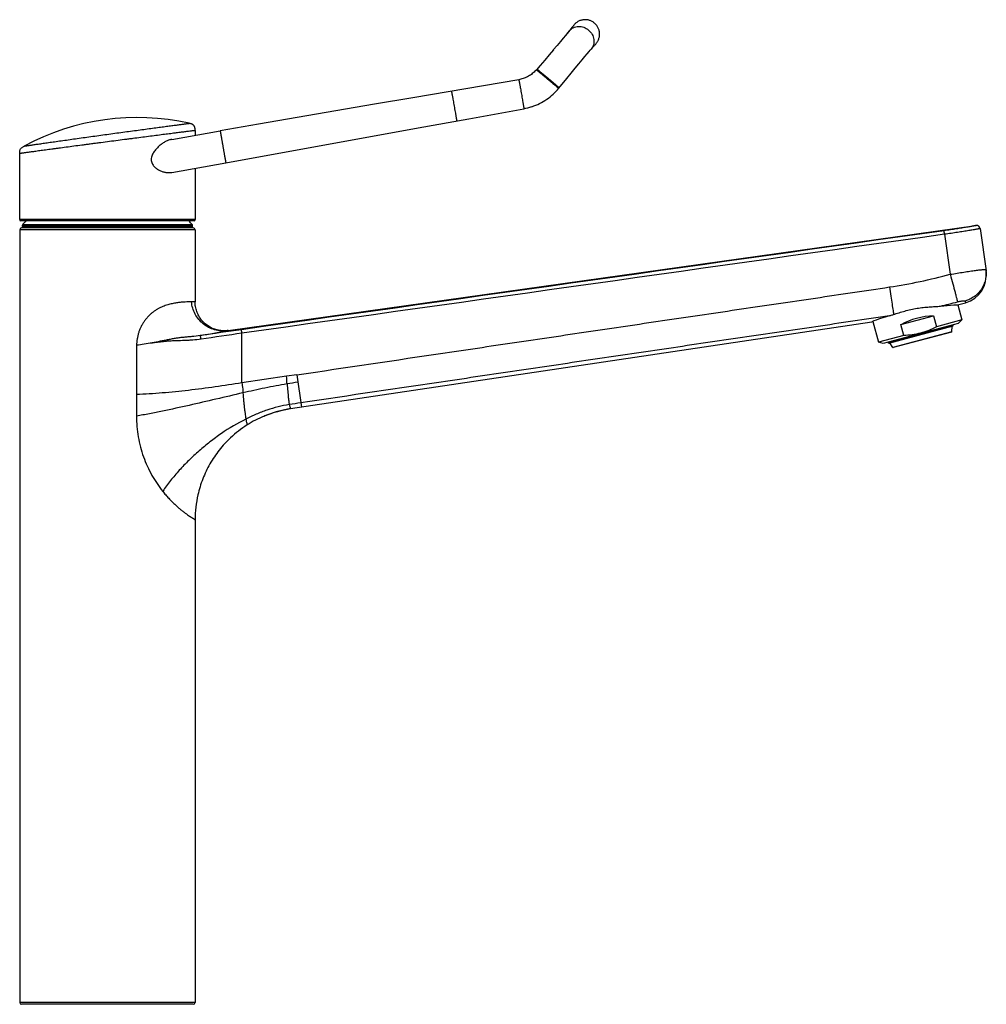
# Model space of a CAD drawing. Header units: millimetres. Extents: x 31 to 640, y 23 to 566.
# Tile 9 of 9: x 373 to 640, y 294 to 566. Entities that reach past the tile are written whole.
import ezdxf

# ---------------------------------------------------------------- set-up
doc = ezdxf.new("R2010")
doc.units = ezdxf.units.MM
doc.header["$LTSCALE"] = 46.255
doc.layers.get('0').update_dxf_attribs({"linetype": 'CONTINUOUS'})

msp = doc.modelspace()

# ---------------------------------------------------------------- linework, layer by layer
at = {"color": 7, "linetype": 'CONTINUOUS'}
for p, q in [((525.35, 563.19), (524.96, 562.71)), ((525.66, 563.57), (525.35, 563.19)), ((526, 564), (525.65, 563.56)), ((526.17, 564.22), (525.9, 563.87)), ((526.24, 564.3), (526.09, 564.12)), ((526.33, 564.42), (526.24, 564.3)), ((526.37, 564.48), (526.33, 564.42)), ((526.37, 564.48), (526.37, 564.48)), ((523.49, 560.94), (522.72, 560.01)), ((524.14, 561.71), (523.49, 560.93)), ((524.82, 562.54), (524.14, 561.71)), ((525.09, 562.87), (524.67, 562.35)), ((520.79, 557.73), (519.64, 556.38)), ((521.82, 558.95), (520.78, 557.73)), ((522.72, 560.02), (521.81, 558.94)), ((530.99, 557.64), (531.4, 558.11)), ((531.4, 558.11), (531.72, 558.48)), ((531.72, 558.47), (531.98, 558.77)), ((531.98, 558.77), (532.18, 559)), ((532.18, 559), (532.34, 559.17)), ((532.34, 559.17), (532.44, 559.29)), ((532.44, 559.29), (532.49, 559.35)), ((519.64, 556.38), (518.4, 554.93)), ((527.83, 553.89), (528.73, 554.97)), ((528.73, 554.97), (529.51, 555.89)), ((529.5, 555.89), (530.16, 556.66)), ((530.15, 556.66), (530.7, 557.3)), ((530.69, 557.29), (530.99, 557.65)), ((517.1, 553.41), (516.09, 552.23)), ((516.12, 552.27), (516.09, 552.23)), ((518.4, 554.93), (517.1, 553.41)), ((525.69, 551.3), (526.82, 552.67)), ((526.81, 552.66), (527.84, 553.89)), ((523.2, 548.29), (524.47, 549.84)), ((524.47, 549.83), (525.69, 551.31)), ((511.22, 549.49), (481.98, 544.51)), ((521.89, 546.71), (522.22, 547.09)), ((522.22, 547.09), (523.2, 548.29)), ((522.22, 547.09), (522.25, 547.13)), ((481.98, 544.51), (471.3, 542.69)), ((518.94, 544.08), (519.41, 544.41)), ((519.41, 544.41), (519.86, 544.76)), ((519.86, 544.76), (520.3, 545.12)), ((520.29, 545.12), (520.72, 545.5)), ((520.72, 545.5), (521.13, 545.89)), ((521.12, 545.89), (521.52, 546.29)), ((521.52, 546.29), (521.9, 546.71)), ((471.3, 542.69), (460.62, 540.86)), ((497.42, 538.71), (512.63, 541.48)), ((512.63, 541.48), (513.15, 541.59)), ((513.15, 541.59), (513.72, 541.72)), ((513.71, 541.72), (514.28, 541.87)), ((514.28, 541.87), (514.84, 542.05)), ((514.83, 542.04), (515.38, 542.24)), ((515.38, 542.23), (515.92, 542.45)), ((515.92, 542.44), (516.45, 542.68)), ((516.45, 542.67), (516.97, 542.92)), ((516.97, 542.92), (517.48, 543.19)), ((517.48, 543.18), (517.98, 543.47)), ((517.98, 543.47), (518.47, 543.77)), ((518.47, 543.76), (518.95, 544.08)), ((449.95, 539.03), (439.27, 537.2)), ((460.63, 540.86), (449.95, 539.03)), ((483.45, 536.16), (497.43, 538.71)), ((439.28, 537.2), (428.67, 535.38)), ((472.79, 534.22), (483.45, 536.16)), ((415.26, 533.01), (428.67, 535.38)), ((421.74, 535.49), (421.74, 534.16)), ((462.13, 532.29), (472.79, 534.22)), ((451.48, 530.36), (462.14, 532.29)), ((373.24, 510.83), (373.24, 529.08)), ((430.23, 526.51), (440.82, 528.43)), ((440.82, 528.43), (451.48, 530.36)), ((415.26, 523.87), (430.23, 526.51)), ((421.74, 525.02), (421.74, 510.83)), ((421.44, 510.53), (373.54, 510.53)), ((374.19, 509.03), (373.99, 508.83)), ((373.99, 508.73), (373.99, 508.83)), ((373.99, 508.83), (420.99, 508.83)), ((373.99, 508.73), (374.19, 508.53)), ((373.99, 508.73), (420.99, 508.73)), ((420.83, 509.03), (374.15, 509.03)), ((420.79, 509.03), (420.99, 508.83)), ((420.99, 508.73), (420.79, 508.53)), ((420.99, 508.73), (420.99, 508.83)), ((430.85, 480.19), (637.63, 509.25)), ((373.24, 508.03), (373.24, 294.53)), ((421.24, 508.53), (373.74, 508.53)), ((421.74, 508.03), (421.74, 488.11)), ((638.76, 508.4), (640.41, 496.65)), ((632.57, 487.32), (633.7, 483.1)), ((448.16, 458.6), (608.8, 482.61)), ((609.09, 482.72), (610.64, 476.93)), ((632.73, 482.14), (611.97, 476.57)), ((616.84, 481.81), (625.9, 484.24)), ((617.64, 478.8), (616.84, 481.81)), ((625.9, 484.24), (626.7, 481.23)), ((633.7, 483.1), (626.7, 481.23)), ((630.62, 481.36), (630.57, 481.55)), ((630.68, 481.59), (630.73, 481.39)), ((631.36, 481.56), (631.31, 481.75)), ((632.73, 482.14), (633.7, 483.1)), ((617.64, 478.8), (610.64, 476.93)), ((613.56, 476.69), (631.29, 481.44)), ((630.86, 479.77), (614.77, 475.46)), ((621.25, 478.85), (621.2, 479.05)), ((621.23, 479.05), (621.28, 478.86)), ((625.77, 480.06), (625.72, 480.26)), ((625.78, 480.27), (625.83, 480.08)), ((627.92, 480.64), (627.87, 480.83)), ((630.93, 479.86), (631.01, 481.36)), ((611.97, 476.57), (610.64, 476.93)), ((613.44, 476.76), (613.39, 476.95)), ((613.44, 476.97), (613.49, 476.77)), ((614.66, 475.5), (613.85, 476.76)), ((614, 477.11), (614.05, 476.92)), ((615.25, 477.24), (615.2, 477.44)), ((615.31, 477.47), (615.36, 477.27)), ((618.87, 478.42), (618.92, 478.23)), ((421.74, 427.94), (421.74, 294.53)), ((421.24, 294.03), (373.74, 294.03))]:
    msp.add_line(p, q, dxfattribs=at)
at = {"color": 9, "linetype": 'CONTINUOUS'}
for p, q in [((421.74, 510.83), (373.24, 510.83)), ((420.99, 509.35), (374, 509.35)), ((637.63, 509.25), (637.64, 509.21)), ((421.74, 508.03), (373.24, 508.03)), ((628.96, 506.78), (630.51, 495.73)), ((634.63, 488.34), (634.73, 487.86)), ((630.73, 481.39), (631.36, 481.56)), ((430.85, 480.19), (430.67, 480.15)), ((434.68, 465.71), (434.68, 479.43)), ((630.93, 479.86), (614.66, 475.5)), ((621.25, 478.85), (615.36, 477.27)), ((625.77, 480.06), (621.28, 478.86)), ((630.62, 481.36), (625.83, 480.08)), ((405.52, 476.1), (405.52, 456.52)), ((615.25, 477.24), (613.49, 476.77)), ((449.87, 467.96), (447.02, 467.54)), ((449.87, 467.96), (451.13, 459.04)), ((447.02, 467.54), (434.68, 465.71)), ((421.74, 294.53), (373.24, 294.53))]:
    msp.add_line(p, q, dxfattribs=at)
at = {"color": 7, "linetype": 'CONTINUOUS'}
for points in [[(532.14, 565.14), (532.02, 565.23), (531.86, 565.35), (531.69, 565.46), (531.51, 565.57), (531.33, 565.66), (531.15, 565.75), (530.96, 565.82), (530.76, 565.89), (530.57, 565.94), (530.37, 565.99), (530.16, 566.03), (529.96, 566.05), (529.76, 566.07), (529.55, 566.07), (529.35, 566.06), (529.14, 566.05), (528.94, 566.02), (528.74, 565.98), (528.54, 565.94), (528.34, 565.88), (528.15, 565.81), (527.96, 565.73), (527.78, 565.65), (527.6, 565.55), (527.42, 565.45), (527.25, 565.33), (527.09, 565.21), (526.93, 565.08), (526.78, 564.94), (526.64, 564.79), (526.5, 564.64), (526.37, 564.48)], [(532.49, 559.35), (532.63, 559.5), (532.76, 559.66), (532.88, 559.83), (532.99, 560), (533.09, 560.18), (533.18, 560.36), (533.27, 560.55), (533.34, 560.74), (533.4, 560.93), (533.45, 561.13), (533.5, 561.33), (533.53, 561.53), (533.55, 561.73), (533.57, 561.94), (533.57, 562.14), (533.56, 562.35), (533.54, 562.55), (533.51, 562.75), (533.47, 562.96), (533.42, 563.15), (533.36, 563.35), (533.29, 563.54), (533.21, 563.73), (533.12, 563.92), (533.02, 564.09), (532.91, 564.27), (532.79, 564.44), (532.67, 564.6), (532.53, 564.75), (532.39, 564.9), (532.24, 565.04), (532.14, 565.14)], [(516.09, 552.23), (515.92, 552.04), (515.69, 551.81), (515.46, 551.58), (515.22, 551.37), (514.97, 551.16), (514.72, 550.97), (514.45, 550.78), (514.18, 550.61), (513.9, 550.44), (513.62, 550.29), (513.32, 550.15), (513.03, 550.02), (512.73, 549.9), (512.42, 549.79), (512.11, 549.7), (511.79, 549.61), (511.48, 549.54), (511.22, 549.49)], [(420.31, 537.4), (420.19, 537.43), (420.14, 537.44)], [(421.74, 535.49), (421.74, 535.61), (421.74, 535.73), (421.73, 535.85), (421.72, 535.96), (421.71, 536.06), (421.69, 536.17), (421.66, 536.27), (421.63, 536.37), (421.6, 536.46), (421.56, 536.55), (421.51, 536.64), (421.46, 536.72), (421.4, 536.8), (421.34, 536.88), (421.27, 536.95), (421.19, 537.01), (421.11, 537.07), (421.03, 537.13), (420.94, 537.18), (420.84, 537.22), (420.74, 537.27), (420.64, 537.3), (420.53, 537.34), (420.42, 537.37), (420.31, 537.4)], [(430.85, 480.19), (430.57, 480.16), (430.23, 480.13), (429.89, 480.11), (429.54, 480.11), (429.2, 480.13), (428.85, 480.16), (428.51, 480.21), (428.17, 480.27), (427.84, 480.34), (427.5, 480.43), (427.18, 480.54), (426.85, 480.65), (426.53, 480.79), (426.22, 480.93), (425.91, 481.09), (425.61, 481.26), (425.32, 481.45), (425.04, 481.65), (424.76, 481.86), (424.5, 482.08), (424.24, 482.31), (423.99, 482.55), (423.76, 482.81), (423.53, 483.07), (423.32, 483.34), (423.12, 483.62), (422.93, 483.91), (422.76, 484.21), (422.6, 484.52), (422.45, 484.83), (422.31, 485.14), (422.19, 485.47), (422.08, 485.79), (421.99, 486.13), (421.91, 486.46), (421.85, 486.8), (421.8, 487.14), (421.77, 487.48), (421.75, 487.83), (421.74, 488.11)], [(632.89, 487.34), (633.63, 487.54), (634.73, 487.86)], [(440.82, 456.56), (441.06, 456.65), (441.93, 456.99), (442.81, 457.3), (443.7, 457.59), (444.6, 457.85), (445.5, 458.08), (446.4, 458.28), (447.31, 458.46), (448.16, 458.6)]]:
    msp.add_lwpolyline(points, dxfattribs=at)
for centre, radius, start, end in [((405.74, 473.03), 66, 77.3978, 118.2716), ((417.74, 526.66), 11.04, 76.7898, 77.439), ((409.11, 535.45), 12.63, 359.9587, 0.5143), ((373.54, 510.83), 0.3, 180, 270), ((374.15, 509.23), 0.2, 141.5514, 270), ((397.49, 490.7), 30, 138.6238, 141.5514), ((397.49, 490.7), 30, 38.4486, 41.3762), ((420.83, 509.23), 0.2, 270, 38.4486), ((421.44, 510.83), 0.3, 270, 360), ((637.77, 508.26), 1, 8, 98), ((373.74, 508.03), 0.5, 90, 180), ((421.24, 508.03), 0.5, 0, 90), ((632.49, 495.54), 8, 286.2224, 8), ((630.23, 427.24), 59.37, 106.1227, 111.1611), ((625.58, 480.01), 0.194, 7.3892, 15.0414), ((630.83, 479.87), 0.1, 285, 357.0956), ((613.59, 476.8), 0.1, 195, 285), ((614.75, 475.56), 0.1, 212.9044, 285), ((452.78, 427.85), 31.09, 100.1837, 112.196), ((452.7, 428.18), 30.75, 98.5003, 100.1594), ((452.72, 427.95), 30.98, 112.5822, 122.4554), ((452.83, 427.7), 31.25, 112.1796, 112.5908), ((452.74, 427.95), 30.99, 122.4784, 133.1738), ((452.72, 427.93), 30.98, 167.1886, 179.9874), ((373.74, 294.53), 0.5, 180, 270), ((421.24, 294.53), 0.5, 270, 360)]:
    msp.add_arc(centre, radius, start, end, dxfattribs=at)
at = {"color": 9, "linetype": 'CONTINUOUS'}
for centre, radius, start, end in [((637.78, 508.22), 1, 8.0024, 98.0024), ((591.46, 640.72), 150.16, 278.5328, 285.0751), ((592.24, 638.03), 155.23, 283.2398, 285.0414), ((802.71, -2135.23), 2641.44, 98.01226, 98.26233), ((334.15, 991.79), 520.66, 279.8395, 280.6833), ((800.02, -2087.55), 2592.85, 98.10011, 98.35215), ((244.43, 451.29), 203.24, 3.9898, 4.5853), ((482.84, 241.67), 220.86, 98.2994, 99.1326)]:
    msp.add_arc(centre, radius, start, end, dxfattribs=at)
at = {"color": 7, "linetype": 'CONTINUOUS'}
msp.add_ellipse((623.01, 476.9), major_axis=(11.53, 3.09), ratio=0.57735, start_param=1.16697, end_param=1.974622, dxfattribs=at)
at = {"color": 9, "linetype": 'CONTINUOUS'}
for points, knots in [([(525.2, 563), (525.34, 563.18), (525.68, 563.51), (526.28, 563.88), (526.97, 564.13), (527.7, 564.23), (528.45, 564.18), (529.44, 563.93), (530.12, 563.53), (530.52, 563.2)], [0, 0, 0, 0, 0.118291, 0.237621, 0.358908, 0.482737, 0.609282, 0.738294, 1, 1, 1, 1]), ([(530.52, 563.2), (530.91, 562.87), (531.42, 562.27), (531.84, 561.33), (532.02, 560.6), (532.04, 559.87), (531.92, 559.15), (531.66, 558.49), (531.39, 558.1), (531.24, 557.93)], [0, 0, 0, 0, 0.261706, 0.390718, 0.517263, 0.641092, 0.762379, 0.881709, 1, 1, 1, 1]), ([(516.26, 552.43), (516.26, 552.43), (516.26, 552.43), (516.26, 552.43), (516.27, 552.42), (516.28, 552.41), (516.3, 552.4), (516.32, 552.38), (516.36, 552.35), (516.4, 552.32), (516.44, 552.28), (516.52, 552.22), (516.64, 552.13), (516.79, 552), (516.97, 551.85), (517.17, 551.69), (517.4, 551.5), (517.73, 551.22), (518.18, 550.85), (518.75, 550.37), (519.14, 550.05), (519.34, 549.88)], [0, 0, 0, 0, 0.000351, 0.001274, 0.002792, 0.004908, 0.010935, 0.019342, 0.030104, 0.043194, 0.058586, 0.076245, 0.118211, 0.168681, 0.227132, 0.293004, 0.365709, 0.44454, 0.617377, 0.804954, 1, 1, 1, 1]), ([(516.09, 552.23), (516.09, 552.23), (516.09, 552.23), (516.09, 552.23), (516.1, 552.23), (516.11, 552.22), (516.13, 552.21), (516.15, 552.19), (516.19, 552.16), (516.23, 552.13), (516.28, 552.09), (516.35, 552.03), (516.47, 551.93), (516.62, 551.8), (516.8, 551.66), (517.01, 551.49), (517.23, 551.3), (517.56, 551.03), (518.01, 550.65), (518.58, 550.18), (518.97, 549.85), (519.17, 549.68)], [0, 0, 0, 0, 0.000349, 0.00127, 0.002786, 0.0049, 0.010923, 0.019324, 0.030083, 0.043179, 0.058581, 0.076248, 0.118207, 0.168659, 0.227114, 0.293011, 0.365715, 0.444527, 0.617385, 0.804945, 1, 1, 1, 1]), ([(519.17, 549.68), (519.37, 549.52), (519.76, 549.19), (520.33, 548.71), (520.78, 548.33), (521.11, 548.05), (521.33, 547.86), (521.53, 547.69), (521.7, 547.54), (521.86, 547.41), (521.97, 547.31), (522.04, 547.25), (522.09, 547.21), (522.13, 547.17), (522.16, 547.14), (522.19, 547.12), (522.2, 547.11), (522.21, 547.1), (522.22, 547.09), (522.22, 547.09), (522.22, 547.09), (522.22, 547.09)], [0, 0, 0, 0, 0.195055, 0.382615, 0.555473, 0.634284, 0.706989, 0.772886, 0.83134, 0.881792, 0.923751, 0.941419, 0.956821, 0.969917, 0.980676, 0.989077, 0.9951, 0.997214, 0.99873, 0.999651, 1, 1, 1, 1]), ([(519.34, 549.88), (519.54, 549.71), (519.93, 549.38), (520.49, 548.91), (520.94, 548.53), (521.27, 548.25), (521.49, 548.06), (521.69, 547.89), (521.87, 547.74), (522.02, 547.61), (522.13, 547.51), (522.21, 547.45), (522.25, 547.41), (522.29, 547.37), (522.32, 547.34), (522.35, 547.32), (522.37, 547.31), (522.37, 547.3), (522.38, 547.29), (522.38, 547.29), (522.38, 547.29), (522.38, 547.29)], [0, 0, 0, 0, 0.195046, 0.382623, 0.55546, 0.634291, 0.706996, 0.772868, 0.831319, 0.881789, 0.923755, 0.941414, 0.956806, 0.969896, 0.980658, 0.989065, 0.995092, 0.997208, 0.998726, 0.999649, 1, 1, 1, 1]), ([(511.22, 549.49), (511.22, 549.49), (511.22, 549.49), (511.22, 549.49), (511.23, 549.48), (511.23, 549.47), (511.23, 549.45), (511.24, 549.41), (511.25, 549.37), (511.26, 549.32), (511.28, 549.26), (511.3, 549.16), (511.32, 549.01), (511.36, 548.81), (511.41, 548.58), (511.46, 548.32), (511.51, 548.03), (511.59, 547.59), (511.69, 547.01), (511.83, 546.27), (511.92, 545.76), (511.96, 545.49)], [0, 0, 0, 0, 0.000378, 0.00131, 0.002831, 0.00495, 0.010978, 0.019382, 0.030143, 0.04324, 0.058642, 0.07631, 0.118267, 0.168717, 0.227167, 0.29306, 0.36576, 0.444566, 0.617412, 0.804959, 1, 1, 1, 1]), ([(492.6, 546.32), (492.6, 546.32), (492.6, 546.32), (492.6, 546.32), (492.6, 546.31), (492.61, 546.3), (492.61, 546.28), (492.62, 546.24), (492.63, 546.2), (492.64, 546.15), (492.65, 546.08), (492.67, 545.98), (492.7, 545.83), (492.74, 545.62), (492.79, 545.38), (492.84, 545.11), (492.89, 544.82), (492.98, 544.37), (493.09, 543.77), (493.22, 543.01), (493.32, 542.48), (493.36, 542.21)], [0, 0, 0, 0, 0.000377, 0.001305, 0.002821, 0.004931, 0.010938, 0.019323, 0.030075, 0.043183, 0.058617, 0.076321, 0.118304, 0.168695, 0.227101, 0.293, 0.365703, 0.4445, 0.61744, 0.805226, 1, 1, 1, 1]), ([(511.96, 545.49), (512.01, 545.23), (512.1, 544.72), (512.23, 543.98), (512.33, 543.39), (512.4, 542.96), (512.45, 542.67), (512.49, 542.41), (512.53, 542.17), (512.57, 541.97), (512.59, 541.82), (512.6, 541.72), (512.61, 541.66), (512.62, 541.61), (512.63, 541.56), (512.63, 541.53), (512.63, 541.51), (512.63, 541.5), (512.63, 541.49), (512.63, 541.49), (512.63, 541.48), (512.63, 541.48)], [0, 0, 0, 0, 0.195048, 0.382601, 0.555452, 0.63426, 0.70696, 0.772853, 0.831303, 0.881751, 0.923706, 0.941372, 0.956773, 0.969868, 0.980627, 0.989029, 0.995055, 0.997172, 0.998693, 0.999623, 1, 1, 1, 1]), ([(493.36, 542.21), (493.41, 541.95), (493.5, 541.42), (493.63, 540.66), (493.74, 540.06), (493.81, 539.61), (493.86, 539.31), (493.91, 539.04), (493.95, 538.8), (493.98, 538.59), (494, 538.44), (494.02, 538.34), (494.03, 538.27), (494.04, 538.22), (494.04, 538.18), (494.05, 538.14), (494.05, 538.12), (494.05, 538.1), (494.05, 538.1), (494.05, 538.09), (494.05, 538.09), (494.05, 538.09)], [0, 0, 0, 0, 0.194774, 0.38256, 0.5555, 0.634297, 0.707, 0.772899, 0.831305, 0.881696, 0.923679, 0.941383, 0.956817, 0.969925, 0.980677, 0.989062, 0.995069, 0.997179, 0.998695, 0.999623, 1, 1, 1, 1]), ([(374.48, 531.15), (374.47, 531.15), (374.49, 531.16), (374.5, 531.16), (374.55, 531.16), (374.62, 531.17), (374.75, 531.19), (374.94, 531.22), (375.19, 531.26), (375.49, 531.3), (375.85, 531.35), (376.42, 531.44), (377.27, 531.56), (378.43, 531.73), (379.77, 531.92), (381.28, 532.14), (382.94, 532.37), (385.41, 532.72), (388.75, 533.2), (392.96, 533.78), (397.34, 534.39), (401.72, 534.99), (405.28, 535.47), (408.02, 535.84), (409.93, 536.09), (411.72, 536.33), (413.37, 536.55), (414.87, 536.75), (416.21, 536.92), (417.21, 537.05), (417.91, 537.15), (418.37, 537.21), (418.77, 537.26), (419.13, 537.31), (419.43, 537.34), (419.64, 537.37), (419.79, 537.39), (419.88, 537.4), (419.96, 537.41), (420.02, 537.42), (420.07, 537.43), (420.1, 537.43), (420.12, 537.43), (420.13, 537.44), (420.13, 537.44), (420.14, 537.44), (420.14, 537.44)], [0, 0, 0, 0, 0.000154, 0.000617, 0.001386, 0.00246, 0.005519, 0.009779, 0.015228, 0.021853, 0.029643, 0.038583, 0.059834, 0.085343, 0.114813, 0.14795, 0.184456, 0.223988, 0.310446, 0.403938, 0.501021, 0.598029, 0.691327, 0.735479, 0.777423, 0.816759, 0.853086, 0.886023, 0.915275, 0.940575, 0.951658, 0.961653, 0.970527, 0.978263, 0.984847, 0.990265, 0.992533, 0.994504, 0.996176, 0.997548, 0.998618, 0.999385, 0.999654, 0.999846, 0.999962, 1, 1, 1, 1]), ([(421.74, 535.44), (421.73, 535.43), (421.69, 535.43), (421.6, 535.42), (421.45, 535.4), (421.25, 535.37), (420.98, 535.34), (420.52, 535.28), (419.8, 535.19), (418.78, 535.06), (417.55, 534.9), (416.13, 534.72), (414.54, 534.52), (412.77, 534.3), (410.87, 534.05), (408.83, 533.79), (406.69, 533.52), (404.85, 533.28), (403.34, 533.08), (401.79, 532.88), (399.83, 532.63), (397.48, 532.32), (395.51, 532.06), (393.94, 531.86), (392.77, 531.7), (391.61, 531.55), (390.1, 531.35), (388.26, 531.11), (386.12, 530.82), (384.4, 530.6), (383.09, 530.42), (381.86, 530.25), (380.43, 530.06), (378.83, 529.85), (377.61, 529.68), (376.73, 529.56), (376.14, 529.48), (375.6, 529.41), (375.12, 529.34), (374.69, 529.28), (374.31, 529.23), (374.03, 529.19), (373.84, 529.17), (373.71, 529.15), (373.6, 529.13), (373.51, 529.12), (373.43, 529.11), (373.37, 529.1), (373.33, 529.1), (373.31, 529.09), (373.29, 529.09), (373.27, 529.09), (373.26, 529.09), (373.25, 529.09), (373.24, 529.08), (373.24, 529.08), (373.24, 529.08), (373.24, 529.08), (373.24, 529.08)], [0, 0, 0, 0, 0.000626, 0.002464, 0.005508, 0.009753, 0.015186, 0.021793, 0.038461, 0.059585, 0.084952, 0.114306, 0.147354, 0.183769, 0.223193, 0.265243, 0.309514, 0.355581, 0.379153, 0.403008, 0.451345, 0.500137, 0.548926, 0.573177, 0.597255, 0.621104, 0.644668, 0.690719, 0.734972, 0.777004, 0.79706, 0.81641, 0.852808, 0.885841, 0.915181, 0.928373, 0.940534, 0.951634, 0.961643, 0.970537, 0.978292, 0.984889, 0.987747, 0.99031, 0.992575, 0.994541, 0.996206, 0.997571, 0.99814, 0.998633, 0.99905, 0.999392, 0.999658, 0.999848, 0.999914, 0.999962, 0.99999, 1, 1, 1, 1]), ([(428.67, 535.38), (428.67, 535.38), (428.67, 535.37), (428.67, 535.37), (428.67, 535.36), (428.67, 535.35), (428.67, 535.34), (428.68, 535.32), (428.68, 535.29), (428.69, 535.24), (428.7, 535.18), (428.71, 535.11), (428.73, 535.04), (428.75, 534.95), (428.76, 534.85), (428.78, 534.74), (428.8, 534.63), (428.82, 534.5), (428.85, 534.37), (428.87, 534.23), (428.9, 534.08), (428.93, 533.92), (428.96, 533.75), (428.98, 533.58), (429.03, 533.34), (429.08, 533.03), (429.15, 532.64), (429.22, 532.23), (429.3, 531.81), (429.37, 531.38), (429.43, 531.09), (429.45, 530.95)], [0, 0, 0, 0, 0.000302, 0.001206, 0.002714, 0.004821, 0.007527, 0.01083, 0.019225, 0.02998, 0.043073, 0.058471, 0.076137, 0.09603, 0.118098, 0.142294, 0.168551, 0.196816, 0.227011, 0.259071, 0.292914, 0.328462, 0.365626, 0.404319, 0.444447, 0.528618, 0.617329, 0.709724, 0.804916, 0.901986, 1, 1, 1, 1]), ([(429.45, 530.95), (429.48, 530.8), (429.52, 530.51), (429.6, 530.08), (429.67, 529.66), (429.75, 529.26), (429.82, 528.86), (429.87, 528.55), (429.91, 528.31), (429.95, 528.14), (429.97, 527.97), (430, 527.81), (430.03, 527.66), (430.05, 527.52), (430.08, 527.39), (430.1, 527.26), (430.12, 527.15), (430.14, 527.04), (430.16, 526.94), (430.17, 526.85), (430.18, 526.78), (430.2, 526.71), (430.21, 526.65), (430.22, 526.6), (430.22, 526.57), (430.22, 526.55), (430.23, 526.54), (430.23, 526.53), (430.23, 526.52), (430.23, 526.52), (430.23, 526.51), (430.23, 526.51)], [0, 0, 0, 0, 0.098014, 0.195084, 0.290276, 0.382671, 0.471382, 0.555553, 0.595681, 0.634374, 0.671538, 0.707086, 0.740929, 0.772989, 0.803184, 0.831449, 0.857706, 0.881902, 0.90397, 0.923863, 0.941529, 0.956927, 0.97002, 0.980775, 0.98917, 0.992473, 0.995179, 0.997286, 0.998794, 0.999698, 1, 1, 1, 1]), ([(637.64, 509.21), (637.64, 509.21), (637.63, 509.2), (637.63, 509.2), (637.61, 509.2), (637.59, 509.19), (637.54, 509.18), (637.47, 509.16), (637.37, 509.14), (637.26, 509.11), (637.12, 509.09), (636.97, 509.06), (636.79, 509.03), (636.52, 508.98), (636.14, 508.91), (635.63, 508.82), (635.05, 508.72), (634.41, 508.62), (633.72, 508.5), (632.98, 508.39), (631.91, 508.22), (630.52, 508.01), (629.39, 507.85), (628.81, 507.77)], [0, 0, 0, 0, 0.000444, 0.001409, 0.002951, 0.005081, 0.011108, 0.01949, 0.030218, 0.043279, 0.058638, 0.076255, 0.09609, 0.118099, 0.168417, 0.22673, 0.292499, 0.365095, 0.443833, 0.527962, 0.616681, 0.804462, 1, 1, 1, 1]), ([(628.96, 506.78), (628.94, 506.9), (628.92, 507.08), (628.88, 507.31), (628.86, 507.46), (628.85, 507.58), (628.83, 507.67), (628.82, 507.72), (628.82, 507.74), (628.82, 507.76), (628.82, 507.77), (628.81, 507.77)], [0, 0, 0, 0, 0.375602, 0.546031, 0.696305, 0.820868, 0.915114, 0.949733, 0.975562, 0.992366, 1, 1, 1, 1]), ([(638.74, 508.34), (638.7, 508.33), (638.59, 508.31), (638.39, 508.27), (638.11, 508.21), (637.75, 508.15), (637.32, 508.07), (636.6, 507.95), (635.54, 507.77), (634.11, 507.54), (632.5, 507.29), (630.76, 507.04), (629.57, 506.86), (628.96, 506.78)], [0, 0, 0, 0, 0.012043, 0.03259, 0.061477, 0.098459, 0.143221, 0.195381, 0.320048, 0.468203, 0.634782, 0.814092, 1, 1, 1, 1]), ([(638.77, 508.36), (638.77, 508.36), (638.76, 508.35), (638.75, 508.35), (638.74, 508.35), (638.74, 508.34)], [0, 0, 0, 0, 0.090171, 0.280023, 1, 1, 1, 1]), ([(630.51, 495.73), (631.15, 495.83), (632.4, 496.04), (633.95, 496.28), (635.13, 496.46), (635.95, 496.58), (636.73, 496.69), (637.44, 496.79), (638.08, 496.87), (638.66, 496.95), (639.15, 497), (639.51, 497.04), (639.76, 497.07), (639.91, 497.08), (640.04, 497.09), (640.15, 497.09), (640.23, 497.09), (640.3, 497.09), (640.33, 497.09), (640.35, 497.08), (640.35, 497.07)], [0, 0, 0, 0, 0.19526, 0.38282, 0.47146, 0.555532, 0.634233, 0.706812, 0.772578, 0.830904, 0.881237, 0.923102, 0.940733, 0.956108, 0.969193, 0.979961, 0.988395, 0.994493, 0.998285, 1, 1, 1, 1]), ([(630.51, 495.73), (630.75, 494.85), (631.2, 493.19), (631.72, 491.22), (632.08, 489.87), (632.28, 489.11), (632.42, 488.55), (632.5, 488.24), (632.52, 488.12)], [0, 0, 0, 0, 0.347467, 0.652883, 0.778007, 0.879484, 0.954235, 1, 1, 1, 1]), ([(640.35, 497.07), (640.42, 496.61), (640.47, 495.66), (640.28, 494.24), (639.84, 492.89), (639.17, 491.63), (638.28, 490.5), (637.21, 489.56), (635.98, 488.81), (635.09, 488.47), (634.63, 488.34)], [0, 0, 0, 0, 0.124515, 0.249098, 0.373809, 0.498691, 0.623766, 0.74903, 0.874457, 1, 1, 1, 1]), ([(449.87, 467.96), (463.53, 469.98), (484.01, 473.01), (511.32, 477.06), (531.8, 480.09), (548.87, 482.62), (562.53, 484.64), (576.19, 486.65), (593.26, 489.16), (606.91, 491.2), (613.74, 492.22)], [0, 0, 0, 0, 0.25, 0.375, 0.5, 0.625, 0.6875, 0.75, 0.875, 1, 1, 1, 1]), ([(613.74, 492.22), (613.87, 491.38), (614.1, 489.79), (614.42, 487.62), (614.64, 486.07), (614.78, 485.12), (614.82, 484.76), (614.84, 484.61)], [0, 0, 0, 0, 0.330635, 0.626868, 0.857977, 0.941284, 1, 1, 1, 1]), ([(420.74, 488.11), (420.55, 488.11), (420.11, 488.11), (419.4, 488.08), (418.57, 488.04), (417.61, 487.97), (416.55, 487.83), (415.38, 487.61), (414.12, 487.3), (412.79, 486.84), (411.68, 486.3), (410.79, 485.77), (410.12, 485.31), (409.48, 484.79), (408.87, 484.2), (408.3, 483.56), (407.77, 482.86), (407.28, 482.12), (406.83, 481.35), (406.45, 480.53), (406.14, 479.68), (405.9, 478.8), (405.67, 477.61), (405.57, 476.71), (405.52, 476.1)], [0, 0, 0, 0, 0.026795, 0.05949, 0.097907, 0.141871, 0.191226, 0.245781, 0.30532, 0.369713, 0.438764, 0.474902, 0.51202, 0.550066, 0.588958, 0.628568, 0.668736, 0.70933, 0.750271, 0.791509, 0.832988, 0.874637, 0.916386, 1, 1, 1, 1]), ([(430.67, 480.15), (430.08, 480.07), (428.89, 480.03), (427.12, 480.34), (425.46, 481.01), (423.97, 481.99), (422.71, 483.24), (421.71, 484.72), (421.02, 486.36), (420.79, 487.53), (420.74, 488.11)], [0, 0, 0, 0, 0.125474, 0.250814, 0.376031, 0.501135, 0.626121, 0.750965, 0.875618, 1, 1, 1, 1]), ([(421.74, 488.11), (421.74, 488.11), (421.74, 488.11), (421.74, 488.11), (421.73, 488.11), (421.72, 488.11), (421.72, 488.11), (421.7, 488.11), (421.67, 488.11), (421.64, 488.11), (421.6, 488.11), (421.55, 488.11), (421.46, 488.11), (421.34, 488.11), (421.17, 488.11), (420.96, 488.11), (420.82, 488.11), (420.74, 488.11)], [0, 0, 0, 0, 0.000983, 0.003933, 0.008849, 0.015732, 0.02458, 0.035393, 0.06291, 0.098272, 0.141469, 0.192488, 0.251308, 0.392279, 0.564205, 0.766879, 1, 1, 1, 1]), ([(632.52, 488.12), (632.66, 488.16), (632.94, 488.23), (633.33, 488.31), (633.69, 488.37), (634, 488.41), (634.25, 488.43), (634.42, 488.42), (634.53, 488.41), (634.59, 488.39), (634.62, 488.36), (634.63, 488.34)], [0, 0, 0, 0, 0.200689, 0.390805, 0.561995, 0.708233, 0.825739, 0.912631, 0.944548, 0.96908, 1, 1, 1, 1]), ([(613.74, 484.27), (606.96, 483.25), (593.4, 481.24), (573.05, 478.25), (552.7, 475.26), (532.35, 472.25), (512, 469.24), (484.87, 465.22), (464.53, 462.22), (450.96, 460.22)], [0, 0, 0, 0, 0.125001, 0.25, 0.374999, 0.499999, 0.625, 0.75, 1, 1, 1, 1]), ([(434.68, 479.43), (434.66, 479.55), (434.64, 479.73), (434.6, 479.96), (434.58, 480.11), (434.57, 480.23), (434.55, 480.32), (434.54, 480.37), (434.54, 480.39), (434.54, 480.41), (434.54, 480.42), (434.54, 480.42)], [0, 0, 0, 0, 0.375004, 0.545225, 0.695391, 0.819968, 0.914368, 0.94912, 0.975118, 0.992127, 1, 1, 1, 1]), ([(423.12, 478.79), (422.37, 478.68), (421.25, 478.55), (419.76, 478.41), (418.65, 478.31), (417.55, 478.19), (416.46, 478.04), (415.37, 477.86), (414.28, 477.64), (413.18, 477.42), (411.72, 477.14), (409.89, 476.81), (407.7, 476.45), (406.24, 476.22), (405.52, 476.1)], [0, 0, 0, 0, 0.127402, 0.19025, 0.252566, 0.314511, 0.376349, 0.438364, 0.500731, 0.563403, 0.626206, 0.751618, 0.876292, 1, 1, 1, 1]), ([(423.39, 477.8), (422.64, 477.69), (421.5, 477.56), (419.98, 477.46), (418.47, 477.39), (416.95, 477.36), (415.45, 477.3), (414.32, 477.23), (413.2, 477.14), (412.09, 477.02), (410.98, 476.89), (409.51, 476.69), (407.69, 476.43), (406.24, 476.21), (405.52, 476.1)], [0, 0, 0, 0, 0.127356, 0.190848, 0.254193, 0.380428, 0.443288, 0.505972, 0.568475, 0.63078, 0.692883, 0.754772, 0.877872, 1, 1, 1, 1]), ([(423.39, 477.8), (423.37, 477.92), (423.34, 478.11), (423.3, 478.34), (423.26, 478.49), (423.22, 478.61), (423.19, 478.7), (423.16, 478.76), (423.13, 478.79), (423.12, 478.79)], [0, 0, 0, 0, 0.366188, 0.53336, 0.681576, 0.80551, 0.900932, 0.965254, 1, 1, 1, 1]), ([(434.68, 465.71), (432.22, 465.32), (427.32, 464.58), (421.18, 463.78), (416.3, 463.25), (412.68, 462.92), (409.09, 462.66), (406.7, 462.56), (405.52, 462.52)], [0, 0, 0, 0, 0.254499, 0.507155, 0.632255, 0.756241, 0.878896, 1, 1, 1, 1]), ([(434.68, 465.71), (434.72, 465.49), (434.85, 464.58), (434.94, 463.66), (434.98, 462.98)], [0, 0, 0, 0, 0.251035, 1, 1, 1, 1]), ([(447.18, 465.43), (446.15, 465.26), (444.11, 464.89), (441.06, 464.29), (438.02, 463.65), (436, 463.2), (434.98, 462.98)], [0, 0, 0, 0, 0.250012, 0.500016, 0.750012, 1, 1, 1, 1]), ([(447.18, 465.43), (447.22, 464.76), (447.3, 463.8), (447.42, 462.56), (447.51, 461.76), (447.59, 461.07), (447.66, 460.51), (447.72, 460.07), (447.77, 459.83), (447.79, 459.73)], [0, 0, 0, 0, 0.350822, 0.507983, 0.648648, 0.770153, 0.870607, 0.947876, 1, 1, 1, 1]), ([(434.98, 462.98), (432.49, 462.39), (427.53, 461.22), (420.12, 459.5), (413.99, 458.17), (409.13, 457.19), (406.72, 456.74), (405.52, 456.52)], [0, 0, 0, 0, 0.254467, 0.507007, 0.756033, 0.878738, 1, 1, 1, 1]), ([(434.98, 462.98), (435.03, 462.21), (435.12, 461.09), (435.26, 459.63), (435.37, 458.63), (435.49, 457.72), (435.59, 456.93), (435.69, 456.27), (435.74, 455.89), (435.77, 455.72)], [0, 0, 0, 0, 0.315028, 0.463323, 0.602351, 0.72902, 0.839977, 0.931708, 1, 1, 1, 1]), ([(447.79, 459.73), (446.74, 459.56), (444.66, 459.15), (441.6, 458.25), (438.64, 457.09), (436.72, 456.2), (435.77, 455.72)], [0, 0, 0, 0, 0.250228, 0.500285, 0.750186, 1, 1, 1, 1]), ([(447.79, 459.73), (447.8, 459.64), (447.84, 459.47), (447.91, 459.24), (447.98, 459.04), (448.03, 458.91), (448.06, 458.81), (448.09, 458.76), (448.11, 458.71), (448.13, 458.67), (448.14, 458.64), (448.15, 458.62), (448.15, 458.61), (448.16, 458.6), (448.16, 458.6), (448.16, 458.6), (448.16, 458.6)], [0, 0, 0, 0, 0.233768, 0.436375, 0.60789, 0.74849, 0.807221, 0.858214, 0.901442, 0.936869, 0.964458, 0.984189, 0.991102, 0.996043, 0.99901, 1, 1, 1, 1]), ([(405.52, 456.52), (405.52, 455.57), (405.6, 453.65), (405.97, 450.8), (406.59, 448), (407.43, 445.28), (408.5, 442.66), (410.16, 439.4), (411.69, 437.14), (412.8, 435.75)], [0, 0, 0, 0, 0.128166, 0.256199, 0.383926, 0.511078, 0.637202, 0.761557, 1, 1, 1, 1]), ([(435.77, 455.72), (433.43, 454.55), (430.04, 452.53), (425.83, 449.44), (422.83, 446.97), (420, 444.35), (417.35, 441.61), (414.92, 438.76), (413.47, 436.77), (412.8, 435.75)], [0, 0, 0, 0, 0.255806, 0.383063, 0.509573, 0.635031, 0.758992, 0.880877, 1, 1, 1, 1]), ([(435.77, 455.72), (435.8, 455.57), (435.85, 455.3), (435.94, 454.94), (436, 454.67), (436.06, 454.47), (436.1, 454.32), (436.12, 454.22), (436.13, 454.16), (436.12, 454.13), (436.11, 454.11), (436.1, 454.1), (436.09, 454.09)], [0, 0, 0, 0, 0.276651, 0.491557, 0.65358, 0.774589, 0.864656, 0.928823, 0.952313, 0.970996, 0.986209, 1, 1, 1, 1]), ([(412.8, 435.75), (413.06, 435.41), (413.6, 434.76), (414.44, 433.84), (415.26, 432.98), (416.08, 432.19), (416.87, 431.47), (417.63, 430.83), (418.35, 430.25), (419.01, 429.75), (419.62, 429.32), (420.16, 428.95), (420.56, 428.68), (420.85, 428.49), (421.03, 428.37), (421.19, 428.27), (421.34, 428.18), (421.46, 428.11), (421.54, 428.06), (421.6, 428.02), (421.64, 428), (421.67, 427.98), (421.69, 427.97), (421.71, 427.96), (421.73, 427.95), (421.73, 427.94), (421.74, 427.94), (421.74, 427.94), (421.74, 427.94), (421.74, 427.94)], [0, 0, 0, 0, 0.108006, 0.212325, 0.312386, 0.407609, 0.497386, 0.581104, 0.658195, 0.728194, 0.790746, 0.845567, 0.892404, 0.912752, 0.931013, 0.947162, 0.961178, 0.973044, 0.982753, 0.986797, 0.990301, 0.993265, 0.99569, 0.997577, 0.998925, 0.999396, 0.999733, 0.999934, 1, 1, 1, 1])]:
    msp.add_open_spline(points, degree=3, knots=knots, dxfattribs=at)
at = {"color": 7, "linetype": 'CONTINUOUS'}
for points, knots in [([(421.74, 535.56), (421.74, 535.78), (421.72, 536.12), (421.58, 536.54), (421.41, 536.81), (421.18, 537.03), (420.8, 537.27), (420.48, 537.36), (420.26, 537.41)], [0, 0, 0, 0, 0.257156, 0.379835, 0.499666, 0.619623, 0.742574, 1, 1, 1, 1]), ([(373.24, 529.08), (373.24, 529.2), (373.24, 529.43), (373.26, 529.77), (373.33, 530.08), (373.46, 530.36), (373.65, 530.6), (373.89, 530.81), (374.17, 530.99), (374.37, 531.1), (374.48, 531.15)], [0, 0, 0, 0, 0.134877, 0.263902, 0.3846, 0.499706, 0.614937, 0.735883, 0.865078, 1, 1, 1, 1]), ([(415.26, 533.01), (414.98, 532.96), (414.4, 532.8), (413.55, 532.41), (412.71, 531.9), (411.89, 531.27), (411.1, 530.52), (410.51, 529.81), (410.1, 529.16), (409.84, 528.63), (409.66, 528.05), (409.62, 527.65), (409.62, 527.45)], [0, 0, 0, 0, 0.103097, 0.21365, 0.33105, 0.454512, 0.583384, 0.717288, 0.786182, 0.856363, 0.92776, 1, 1, 1, 1]), ([(409.62, 527.45), (409.62, 527.26), (409.66, 526.9), (409.83, 526.38), (410.1, 525.91), (410.53, 525.38), (411.16, 524.85), (411.99, 524.38), (412.83, 524.06), (413.91, 523.8), (414.74, 523.78), (415.26, 523.87)], [0, 0, 0, 0, 0.074632, 0.148182, 0.219949, 0.289737, 0.42354, 0.550743, 0.67175, 0.78677, 1, 1, 1, 1]), ([(627.79, 486.93), (629.04, 487.06), (630.74, 487.2), (632.44, 487.31), (632.89, 487.34)], [0, 0, 0, 0, 0.733485, 1, 1, 1, 1]), ([(613.74, 484.27), (613.83, 484.3), (614.2, 484.41), (614.57, 484.52), (614.84, 484.61)], [0, 0, 0, 0, 0.243416, 1, 1, 1, 1]), ([(614.84, 484.61), (615.35, 484.77), (616.38, 485.11), (617.96, 485.6), (619.62, 486.03), (621.32, 486.36), (623.03, 486.58), (624.69, 486.71), (626.27, 486.81), (627.3, 486.88), (627.79, 486.93)], [0, 0, 0, 0, 0.119952, 0.246479, 0.377031, 0.508976, 0.639696, 0.766714, 0.887647, 1, 1, 1, 1]), ([(631.29, 481.44), (631.32, 481.44), (631.36, 481.48), (631.37, 481.54), (631.36, 481.56)], [0, 0, 0, 0, 0.4941, 1, 1, 1, 1]), ([(622.32, 479.48), (621.56, 479.27), (620.01, 478.96), (618.43, 478.83), (617.64, 478.8)], [0, 0, 0, 0, 0.499961, 1, 1, 1, 1]), ([(621.3, 478.76), (621.29, 478.77), (621.28, 478.78), (621.27, 478.81), (621.26, 478.83), (621.25, 478.85)], [0, 0, 0, 0, 0.155055, 0.386323, 1, 1, 1, 1]), ([(621.28, 478.86), (621.29, 478.84), (621.3, 478.81), (621.32, 478.78), (621.33, 478.77), (621.33, 478.77)], [0, 0, 0, 0, 0.639314, 0.864421, 1, 1, 1, 1]), ([(626.7, 481.23), (626.01, 480.86), (624.58, 480.19), (623.08, 479.68), (622.32, 479.48)], [0, 0, 0, 0, 0.500039, 1, 1, 1, 1]), ([(625.75, 479.95), (625.75, 479.95), (625.77, 479.97), (625.78, 480), (625.78, 480.02), (625.78, 480.04)], [0, 0, 0, 0, 0.179691, 0.532411, 1, 1, 1, 1]), ([(625.83, 480.08), (625.83, 480.07), (625.84, 480.04), (625.84, 480), (625.82, 479.97), (625.81, 479.97)], [0, 0, 0, 0, 0.324853, 0.613073, 1, 1, 1, 1]), ([(627.9, 480.53), (627.91, 480.53), (627.93, 480.56), (627.93, 480.6), (627.93, 480.63), (627.92, 480.64)], [0, 0, 0, 0, 0.386927, 0.675147, 1, 1, 1, 1]), ([(630.55, 481.24), (630.57, 481.25), (630.62, 481.28), (630.62, 481.34), (630.62, 481.36)], [0, 0, 0, 0, 0.494107, 1, 1, 1, 1]), ([(630.73, 481.39), (630.74, 481.37), (630.74, 481.31), (630.69, 481.28), (630.67, 481.27)], [0, 0, 0, 0, 0.5059, 1, 1, 1, 1]), ([(613.56, 476.69), (613.55, 476.68), (613.52, 476.68), (613.5, 476.7), (613.49, 476.7)], [0, 0, 0, 0, 0.745475, 1, 1, 1, 1]), ([(614.05, 476.92), (614.05, 476.9), (614.08, 476.86), (614.12, 476.84), (614.15, 476.84), (614.16, 476.85)], [0, 0, 0, 0, 0.519362, 0.764694, 1, 1, 1, 1]), ([(615.36, 477.17), (615.35, 477.17), (615.33, 477.17), (615.28, 477.19), (615.26, 477.22), (615.25, 477.24)], [0, 0, 0, 0, 0.235306, 0.480638, 1, 1, 1, 1]), ([(615.36, 477.27), (615.37, 477.25), (615.39, 477.21), (615.44, 477.2), (615.46, 477.2), (615.47, 477.2)], [0, 0, 0, 0, 0.519359, 0.76469, 1, 1, 1, 1]), ([(618.92, 478.23), (618.93, 478.2), (618.94, 478.17), (618.95, 478.14), (618.97, 478.14), (618.97, 478.14)], [0, 0, 0, 0, 0.66648, 0.883172, 1, 1, 1, 1]), ([(431.53, 450.55), (430.41, 449.5), (428.33, 447.23), (425.74, 443.41), (423.75, 439.24), (422.85, 436.3), (422.51, 434.8)], [0, 0, 0, 0, 0.25, 0.499999, 0.749999, 1, 1, 1, 1])]:
    msp.add_open_spline(points, degree=3, knots=knots, dxfattribs=at)
at = {"color": 9, "linetype": 'CONTINUOUS'}
for points in [[(628.81, 507.77), (564.05, 498.65), (499.29, 489.54), (434.54, 480.42)], [(628.96, 506.78), (564.2, 497.66), (499.44, 488.55), (434.68, 479.43)], [(450.16, 465.94), (449.16, 465.77), (448.17, 465.6), (447.18, 465.43)]]:
    msp.add_open_spline(points, degree=3, dxfattribs=at)
at = {"color": 7, "linetype": 'CONTINUOUS'}
for points in [[(613.49, 476.7), (613.47, 476.71), (613.45, 476.74), (613.44, 476.76)], [(621.3, 478.76), (621.3, 478.76), (621.3, 478.76), (621.3, 478.76)], [(621.33, 478.77), (621.33, 478.77), (621.33, 478.77), (621.33, 478.77)]]:
    msp.add_open_spline(points, degree=3, dxfattribs=at)

doc.saveas('drawing.dxf')
